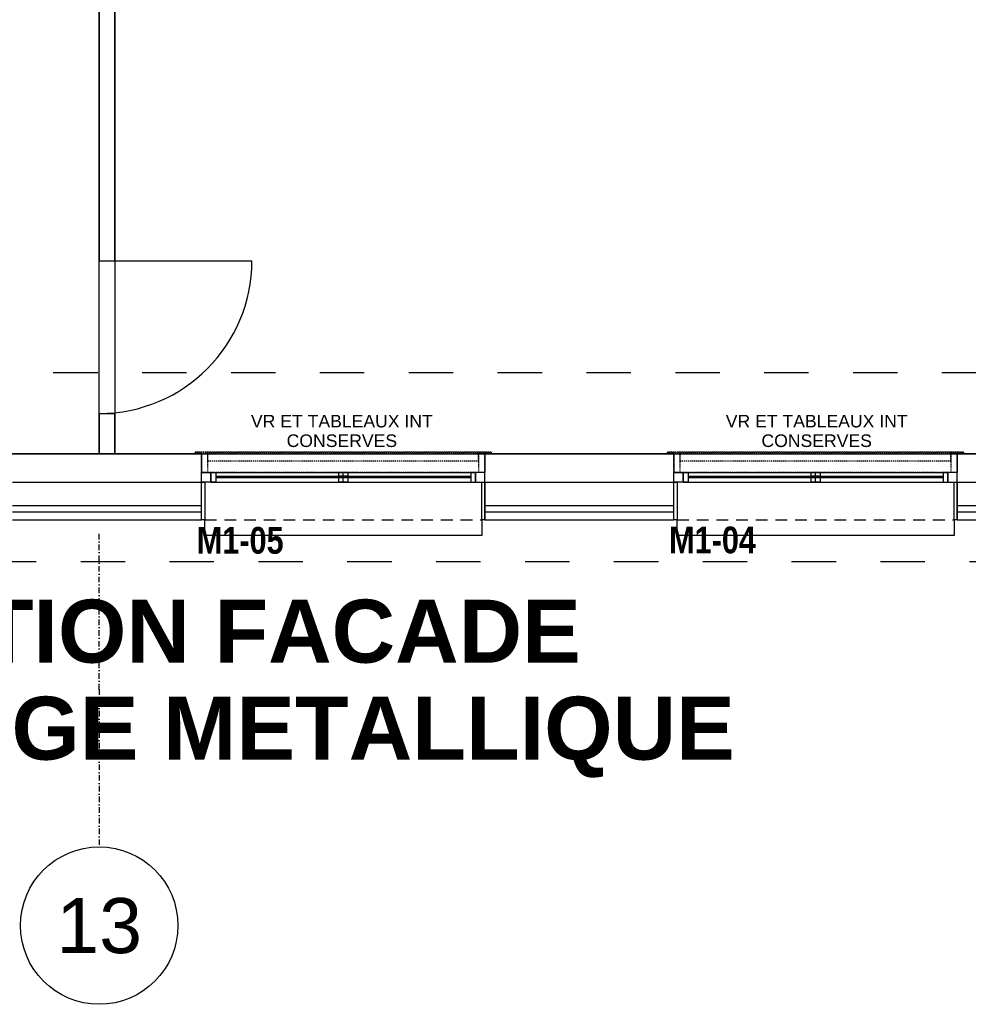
# Model space of a CAD drawing. Extents: x -24342 to 73038, y -9656 to 30949.
# Tile 133 of 170: x 7044 to 7646, y 6745 to 7371. Entities that reach past the tile are written whole.
import ezdxf
from ezdxf.enums import TextEntityAlignment as Align

# ---------------------------------------------------------------- set-up
doc = ezdxf.new("R2010")
doc.units = 0
for name, pattern in [('21.0032_xref_r+1_02_pro$0$Points tirets', [670.277762, 352.777767, -176.388884, 0, -141.111112]), ('21.0032_xref_r+1_02_pro$0$Tirets petits', [125, 75, -50]), ('21.0032_xref_r+1_02_pro$0$Traits', [564.444447, 282.222223, -282.222223]), ('ACAD_ISO12W100', [21, 12, -3, 0, -3, 0, -3])]:
    doc.linetypes.add(name, pattern=pattern)
for name, color, linetype in [('0_XREF', 250, 'Continuous'), ('21.0032_xref_r+1_02_pro$0$02-01 File _ Axe.Construction', 251, 'Continuous'), ('21.0032_xref_r+1_02_pro$0$02-04 Mur.Construction', 251, 'Continuous'), ('21.0032_xref_r+1_02_pro$0$02-04 VR et tablettes existantes', 251, 'Continuous'), ('21.0032_xref_r+1_02_pro$0$06-03 Texte 1000ème 500ème.Texte', 251, 'Continuous'), ('21.0032_xref_r+1_02_pro$0$06-05 Texte 50ème 20ème - DCE.Texte', 251, 'Continuous'), ('21.0032_xref_r+1_02_pro$0$08-01 2D Dessin général.2D', 251, 'Continuous'), ('21.0032_xref_r+1_02_pro$0$08-01 contour hachures', 251, 'Continuous'), ('21.0032_xref_r+1_02_pro$0$A-AREA-____-OTLN.Modèle IFC', 251, 'Continuous'), ('21.0032_xref_r+1_02_pro$0$A-WALL-____-OTLN.Modèle IFC', 251, 'Continuous'), ('21.0032_xref_r+1_02_pro$0$Fenêtres ARCHICAD', 251, 'Continuous'), ('21.0032_xref_r+1_02_pro$0$Marques de fenêtre ARCHICAD', 251, 'Continuous'), ('21.0032_xref_r+1_02_pro$0$Portes ARCHICAD', 251, 'Continuous')]:
    doc.layers.add(name, color=color, linetype=linetype)
doc.styles.add('21.0032_xref_r+1_02_pro$0$STYLE_GENERE_1', font='ARIALNB.TTF')
doc.styles.add('21.0032_xref_r+1_02_pro$0$STYLE_GENERE_4', font='arialbd.ttf')
doc.styles.add('21.0032_xref_r+1_02_pro$0$STYLE_GENERE_5', font='arial.ttf')

# ---------------------------------------------------------------- blocks, each defined once
blk = doc.blocks.new('21.0032_xref_r+1_02_pro$0$Porte (Mur) 85[9]_1')
at = {"layer": '21.0032_xref_r+1_02_pro$0$Portes ARCHICAD', "linetype": 'Continuous', "ltscale": 0.1}
blk.add_line((70940.1, -27824.6), (71910.1, -27824.6), dxfattribs=at)
blk.add_arc((70940.1, -27824.6), 970, 270, 0, dxfattribs=at)
blk = doc.blocks.new('21.0032_xref_r+1_02_pro$0$Mur_21_1', base_point=(70990.1, -21290.1))
at = {"layer": '21.0032_xref_r+1_02_pro$0$A-WALL-____-OTLN.Modèle IFC', "linetype": 'Continuous', "ltscale": 0.1}
for p, q in [((70940.1, -27824.6), (71040.1, -27824.6)), ((70940.1, -28794.6), (71040.1, -28794.6))]:
    blk.add_line(p, q, dxfattribs=at)
at = {"layer": '21.0032_xref_r+1_02_pro$0$A-WALL-____-OTLN.Modèle IFC', "linetype": 'Continuous', "ltscale": 0.1, "flags": 128}
for points in [[(70940.1, -21380.1), (70940.1, -27824.6)], [(71040.1, -27824.6), (71040.1, -21380.1)], [(70940.1, -28794.6), (70940.1, -29049.7)], [(71040.1, -29049.7), (71040.1, -28794.6)], [(70940.1, -29049.7), (71040.1, -29049.7)]]:
    blk.add_lwpolyline(points, dxfattribs=at)
at = {"layer": '21.0032_xref_r+1_02_pro$0$Portes ARCHICAD', "linetype": 'Continuous', "ltscale": 0.1}
blk.add_blockref('21.0032_xref_r+1_02_pro$0$Porte (Mur) 85[9]_1', (0, 0), dxfattribs=at)
blk = doc.blocks.new('21.0032_xref_r+1_02_pro$0$Marque fenêtre 24[6]_1', base_point=(75490, -29049.7))
at = {"layer": '21.0032_xref_r+1_02_pro$0$Marques de fenêtre ARCHICAD', "ltscale": 0.1, "style": '21.0032_xref_r+1_02_pro$0$STYLE_GENERE_1'}
blk.add_attdef('AC_WIDO_ID', text='', height=170, dxfattribs=at).set_placement((74559.5, -29733.5), align=Align.BOTTOM_LEFT)
blk = doc.blocks.new('21.0032_xref_r+1_02_pro$0$Baie générique 2019[25]_1')
at = {"layer": '21.0032_xref_r+1_02_pro$0$Fenêtres ARCHICAD', "linetype": 'Continuous', "ltscale": 0.1}
for p, q in [((74650, -29229.7), (74650, -29169.7)), ((74650, -29169.7), (74680, -29169.7)), ((74650, -29169.7), (76330, -29169.7)), ((74680, -29169.7), (74680, -29229.7)), ((74680, -29169.7), (76300, -29169.7)), ((74680, -29193.2), (76300, -29193.2)), ((74680, -29200.2), (76300, -29200.2)), ((75490, -29169.7), (75460, -29169.7)), ((75460, -29169.7), (75460, -29229.7)), ((75520, -29169.7), (75460, -29169.7)), ((75490, -29169.7), (75460, -29169.7)), ((75460, -29169.7), (75460, -29229.7)), ((75520, -29169.7), (75460, -29169.7)), ((75490, -29169.7), (75460, -29169.7)), ((75460, -29169.7), (75460, -29229.7)), ((75520, -29169.7), (75460, -29169.7)), ((75520, -29193.2), (75460, -29193.2)), ((75520, -29193.2), (75460, -29193.2)), ((75520, -29193.2), (75460, -29193.2)), ((75520, -29200.2), (75460, -29200.2)), ((75520, -29200.2), (75460, -29200.2)), ((75520, -29200.2), (75460, -29200.2)), ((75490, -29229.7), (75490, -29169.7)), ((75490, -29229.7), (75490, -29169.7)), ((75490, -29169.7), (75520, -29169.7)), ((75490, -29229.7), (75490, -29169.7)), ((75490, -29229.7), (75490, -29169.7)), ((75490, -29169.7), (75520, -29169.7)), ((75490, -29229.7), (75490, -29169.7)), ((75490, -29229.7), (75490, -29169.7)), ((75490, -29169.7), (75520, -29169.7)), ((75520, -29169.7), (75520, -29229.7)), ((75520, -29169.7), (75520, -29229.7)), ((75520, -29169.7), (75520, -29229.7)), ((76330, -29169.7), (76300, -29169.7)), ((76300, -29169.7), (76300, -29229.7)), ((76330, -29229.7), (76330, -29169.7)), ((74650, -29229.7), (76330, -29229.7)), ((74680, -29229.7), (74650, -29229.7)), ((74680, -29229.7), (76300, -29229.7)), ((75460, -29229.7), (75490, -29229.7)), ((75520, -29229.7), (75460, -29229.7)), ((75460, -29229.7), (75490, -29229.7)), ((75520, -29229.7), (75460, -29229.7)), ((75460, -29229.7), (75490, -29229.7)), ((75520, -29229.7), (75460, -29229.7)), ((75520, -29229.7), (75490, -29229.7)), ((75520, -29229.7), (75490, -29229.7)), ((75520, -29229.7), (75490, -29229.7)), ((76300, -29229.7), (76330, -29229.7)), ((74610, -29569.7), (74610, -29469.7)), ((76370, -29469.7), (76370, -29569.7)), ((76370, -29569.7), (74610, -29569.7))]:
    blk.add_line(p, q, dxfattribs=at)
at = {"layer": '21.0032_xref_r+1_02_pro$0$Fenêtres ARCHICAD', "linetype": 'Continuous', "ltscale": 0.1, "flags": 128}
for points in [[(74590, -29229.7), (74590, -29169.7), (74650, -29169.7), (74650, -29229.7)], [(76390, -29229.7), (76390, -29169.7), (76330, -29169.7), (76330, -29229.7)], [(74610, -29229.7), (74610, -29469.7), (74590, -29469.7), (74590, -29229.7)], [(76390, -29229.7), (76390, -29469.7), (76370, -29469.7), (76370, -29229.7)]]:
    blk.add_lwpolyline(points, close=True, dxfattribs=at)
at = {"layer": '21.0032_xref_r+1_02_pro$0$Marques de fenêtre ARCHICAD', "ltscale": 0.1}
blk.add_blockref('21.0032_xref_r+1_02_pro$0$Marque fenêtre 24[6]_1', (75490, -29049.7), dxfattribs=at).add_auto_attribs({'AC_WIDO_ID': 'M1-04'})
blk = doc.blocks.new('21.0032_xref_r+1_02_pro$0$Marque fenêtre 24[7]_1', base_point=(72490, -29049.7))
at = {"layer": '21.0032_xref_r+1_02_pro$0$Marques de fenêtre ARCHICAD', "ltscale": 0.1, "style": '21.0032_xref_r+1_02_pro$0$STYLE_GENERE_1'}
blk.add_attdef('AC_WIDO_ID', text='', height=170, dxfattribs=at).set_placement((71559.5, -29736.2), align=Align.BOTTOM_LEFT)
blk = doc.blocks.new('21.0032_xref_r+1_02_pro$0$Baie générique 2019[26]_1')
at = {"layer": '21.0032_xref_r+1_02_pro$0$Fenêtres ARCHICAD', "linetype": 'Continuous', "ltscale": 0.1}
for p, q in [((71650, -29229.7), (71650, -29169.7)), ((71650, -29169.7), (71680, -29169.7)), ((71650, -29169.7), (73330, -29169.7)), ((71680, -29169.7), (71680, -29229.7)), ((71680, -29169.7), (73300, -29169.7)), ((71680, -29193.2), (73300, -29193.2)), ((71680, -29200.2), (73300, -29200.2)), ((72490, -29169.7), (72460, -29169.7)), ((72460, -29169.7), (72460, -29229.7)), ((72520, -29169.7), (72460, -29169.7)), ((72490, -29169.7), (72460, -29169.7)), ((72460, -29169.7), (72460, -29229.7)), ((72520, -29169.7), (72460, -29169.7)), ((72490, -29169.7), (72460, -29169.7)), ((72460, -29169.7), (72460, -29229.7)), ((72520, -29169.7), (72460, -29169.7)), ((72520, -29193.2), (72460, -29193.2)), ((72520, -29193.2), (72460, -29193.2)), ((72520, -29193.2), (72460, -29193.2)), ((72520, -29200.2), (72460, -29200.2)), ((72520, -29200.2), (72460, -29200.2)), ((72520, -29200.2), (72460, -29200.2)), ((72490, -29229.7), (72490, -29169.7)), ((72490, -29229.7), (72490, -29169.7)), ((72490, -29169.7), (72520, -29169.7)), ((72490, -29229.7), (72490, -29169.7)), ((72490, -29229.7), (72490, -29169.7)), ((72490, -29169.7), (72520, -29169.7)), ((72490, -29229.7), (72490, -29169.7)), ((72490, -29229.7), (72490, -29169.7)), ((72490, -29169.7), (72520, -29169.7)), ((72520, -29169.7), (72520, -29229.7)), ((72520, -29169.7), (72520, -29229.7)), ((72520, -29169.7), (72520, -29229.7)), ((73330, -29169.7), (73300, -29169.7)), ((73300, -29169.7), (73300, -29229.7)), ((73330, -29229.7), (73330, -29169.7)), ((71650, -29229.7), (73330, -29229.7)), ((71680, -29229.7), (71650, -29229.7)), ((71680, -29229.7), (73300, -29229.7)), ((72460, -29229.7), (72490, -29229.7)), ((72520, -29229.7), (72460, -29229.7)), ((72460, -29229.7), (72490, -29229.7)), ((72520, -29229.7), (72460, -29229.7)), ((72460, -29229.7), (72490, -29229.7)), ((72520, -29229.7), (72460, -29229.7)), ((72520, -29229.7), (72490, -29229.7)), ((72520, -29229.7), (72490, -29229.7)), ((72520, -29229.7), (72490, -29229.7)), ((73300, -29229.7), (73330, -29229.7)), ((71610, -29569.7), (71610, -29469.7)), ((73370, -29469.7), (73370, -29569.7)), ((73370, -29569.7), (71610, -29569.7))]:
    blk.add_line(p, q, dxfattribs=at)
at = {"layer": '21.0032_xref_r+1_02_pro$0$Fenêtres ARCHICAD', "linetype": 'Continuous', "ltscale": 0.1, "flags": 128}
for points in [[(71590, -29229.7), (71590, -29169.7), (71650, -29169.7), (71650, -29229.7)], [(73390, -29229.7), (73390, -29169.7), (73330, -29169.7), (73330, -29229.7)], [(71610, -29229.7), (71610, -29469.7), (71590, -29469.7), (71590, -29229.7)], [(73390, -29229.7), (73390, -29469.7), (73370, -29469.7), (73370, -29229.7)]]:
    blk.add_lwpolyline(points, close=True, dxfattribs=at)
at = {"layer": '21.0032_xref_r+1_02_pro$0$Marques de fenêtre ARCHICAD', "ltscale": 0.1}
blk.add_blockref('21.0032_xref_r+1_02_pro$0$Marque fenêtre 24[7]_1', (72490, -29049.7), dxfattribs=at).add_auto_attribs({'AC_WIDO_ID': 'M1-05'})
blk = doc.blocks.new('21.0032_xref_r+1_02_pro$0$Mur_204_1', base_point=(65085, -29049.7))
at = {"layer": '21.0032_xref_r+1_02_pro$0$02-04 Mur.Construction', "linetype": 'Continuous', "ltscale": 0.1}
for p, q in [((71590, -29049.7), (71590, -29169.7)), ((73390, -29049.7), (73390, -29169.7)), ((74590, -29049.7), (74590, -29169.7)), ((76390, -29049.7), (76390, -29169.7)), ((71590, -29379.7), (71590, -29169.7)), ((73390, -29379.7), (73390, -29169.7)), ((74590, -29379.7), (74590, -29169.7)), ((76390, -29379.7), (76390, -29169.7)), ((70390, -29229.7), (71590, -29229.7)), ((73390, -29229.7), (74590, -29229.7)), ((76390, -29229.7), (77590, -29229.7)), ((70390, -29379.7), (71590, -29379.7)), ((71590, -29419.7), (71590, -29379.7)), ((73390, -29379.7), (74590, -29379.7)), ((73390, -29419.7), (73390, -29379.7)), ((74590, -29419.7), (74590, -29379.7)), ((76390, -29379.7), (77590, -29379.7)), ((76390, -29419.7), (76390, -29379.7)), ((70390, -29419.7), (71590, -29419.7)), ((71590, -29469.7), (71590, -29419.7)), ((73390, -29419.7), (74590, -29419.7)), ((73390, -29469.7), (73390, -29419.7)), ((74590, -29469.7), (74590, -29419.7)), ((76390, -29419.7), (77590, -29419.7)), ((76390, -29469.7), (76390, -29419.7))]:
    blk.add_line(p, q, dxfattribs=at)
at = {"layer": '21.0032_xref_r+1_02_pro$0$02-04 Mur.Construction', "linetype": 'Continuous', "ltscale": 0.1, "flags": 128}
for points in [[(71590, -29049.7), (70390, -29049.7)], [(74590, -29049.7), (73390, -29049.7)], [(77590, -29049.7), (76390, -29049.7)], [(70390, -29469.7), (71590, -29469.7)], [(73390, -29469.7), (74590, -29469.7)], [(76390, -29469.7), (77590, -29469.7)]]:
    blk.add_lwpolyline(points, dxfattribs=at)
at = {"layer": '21.0032_xref_r+1_02_pro$0$Fenêtres ARCHICAD', "linetype": 'Continuous', "ltscale": 0.1}
for name in ['21.0032_xref_r+1_02_pro$0$Baie générique 2019[26]_1', '21.0032_xref_r+1_02_pro$0$Baie générique 2019[25]_1']:
    blk.add_blockref(name, (0, 0), dxfattribs=at)
blk = doc.blocks.new('21.0032_xref_r+1_02_pro$0$Forme_19_1')
at = {"layer": '21.0032_xref_r+1_02_pro$0$02-04 VR et tablettes existantes', "linetype": '21.0032_xref_r+1_02_pro$0$Tirets petits', "ltscale": 0.1, "flags": 128}
for points in [[(74590, -29169.7), (74590, -29049.7)], [(74590, -29049.7), (76390, -29049.7)], [(76390, -29049.7), (76390, -29169.7)], [(76390, -29169.7), (74590, -29169.7)]]:
    blk.add_lwpolyline(points, dxfattribs=at)
blk = doc.blocks.new('21.0032_xref_r+1_02_pro$0$Forme_20_1')
at = {"layer": '21.0032_xref_r+1_02_pro$0$02-04 VR et tablettes existantes', "linetype": '21.0032_xref_r+1_02_pro$0$Tirets petits', "ltscale": 0.1, "flags": 128}
for points in [[(74550, -29049.7), (74550, -29039.7)], [(74550, -29039.7), (76430, -29039.7)], [(76430, -29049.7), (74550, -29049.7)], [(76430, -29049.7), (76430, -29039.7)]]:
    blk.add_lwpolyline(points, dxfattribs=at)
blk = doc.blocks.new('21.0032_xref_r+1_02_pro$0$Forme_21_1')
at = {"layer": '21.0032_xref_r+1_02_pro$0$02-04 VR et tablettes existantes', "linetype": '21.0032_xref_r+1_02_pro$0$Tirets petits', "ltscale": 0.1, "flags": 128}
for points in [[(74590, -29169.7), (74590, -29049.7)], [(74590, -29049.7), (76390, -29049.7)], [(76390, -29049.7), (76390, -29169.7)], [(76390, -29169.7), (74590, -29169.7)]]:
    blk.add_lwpolyline(points, dxfattribs=at)
blk = doc.blocks.new('21.0032_xref_r+1_02_pro$0$Forme_22_1')
at = {"layer": '21.0032_xref_r+1_02_pro$0$02-04 VR et tablettes existantes', "linetype": '21.0032_xref_r+1_02_pro$0$Tirets petits', "ltscale": 0.1, "flags": 128}
for points in [[(74550, -29049.7), (74550, -29039.7)], [(74550, -29039.7), (76430, -29039.7)], [(76430, -29049.7), (74550, -29049.7)], [(76430, -29039.7), (76430, -29049.7)]]:
    blk.add_lwpolyline(points, dxfattribs=at)
blk = doc.blocks.new('21.0032_xref_r+1_02_pro$0$Forme_23_1')
at = {"layer": '21.0032_xref_r+1_02_pro$0$02-04 VR et tablettes existantes', "linetype": '21.0032_xref_r+1_02_pro$0$Tirets petits', "ltscale": 0.1, "flags": 128}
for points in [[(74590, -29049.7), (74590, -29169.7)], [(74630, -29049.7), (74590, -29049.7)], [(74630, -29169.7), (74630, -29049.7)], [(74630, -29169.7), (74590, -29169.7)]]:
    blk.add_lwpolyline(points, dxfattribs=at)
blk = doc.blocks.new('21.0032_xref_r+1_02_pro$0$Forme_24_1')
at = {"layer": '21.0032_xref_r+1_02_pro$0$02-04 VR et tablettes existantes', "linetype": '21.0032_xref_r+1_02_pro$0$Tirets petits', "ltscale": 0.1, "flags": 128}
for points in [[(76350, -29049.7), (76350, -29169.7)], [(76390, -29049.7), (76350, -29049.7)], [(76390, -29169.7), (76390, -29049.7)], [(76390, -29169.7), (76350, -29169.7)]]:
    blk.add_lwpolyline(points, dxfattribs=at)
blk = doc.blocks.new('21.0032_xref_r+1_02_pro$0$Forme_25_1')
at = {"layer": '21.0032_xref_r+1_02_pro$0$02-04 VR et tablettes existantes', "linetype": '21.0032_xref_r+1_02_pro$0$Tirets petits', "ltscale": 0.1, "flags": 128}
for points in [[(76430, -29039.7), (76350, -29039.7)], [(76350, -29039.7), (76350, -29049.7)], [(76350, -29049.7), (76430, -29049.7)], [(76430, -29049.7), (76430, -29039.7)]]:
    blk.add_lwpolyline(points, dxfattribs=at)
blk = doc.blocks.new('21.0032_xref_r+1_02_pro$0$Forme_26_1')
at = {"layer": '21.0032_xref_r+1_02_pro$0$02-04 VR et tablettes existantes', "linetype": '21.0032_xref_r+1_02_pro$0$Tirets petits', "ltscale": 0.1, "flags": 128}
for points in [[(74630, -29039.7), (74550, -29039.7)], [(74550, -29039.7), (74550, -29049.7)], [(74550, -29049.7), (74630, -29049.7)], [(74630, -29049.7), (74630, -29039.7)]]:
    blk.add_lwpolyline(points, dxfattribs=at)
blk = doc.blocks.new('21.0032_xref_r+1_02_pro$0$Forme_27_1')
at = {"layer": '21.0032_xref_r+1_02_pro$0$02-04 VR et tablettes existantes', "linetype": '21.0032_xref_r+1_02_pro$0$Tirets petits', "ltscale": 0.1, "flags": 128}
for points in [[(76350, -29039.7), (74630, -29039.7)], [(74630, -29097.8), (74630, -29039.7)], [(76350, -29097.8), (76350, -29039.7)], [(76350, -29097.8), (74630, -29097.8)]]:
    blk.add_lwpolyline(points, dxfattribs=at)
blk = doc.blocks.new('21.0032_xref_r+1_02_pro$0$Forme_28_1')
at = {"layer": '21.0032_xref_r+1_02_pro$0$02-04 VR et tablettes existantes', "linetype": '21.0032_xref_r+1_02_pro$0$Tirets petits', "ltscale": 0.1, "flags": 128}
for points in [[(71590, -29169.7), (71590, -29049.7)], [(71590, -29049.7), (73390, -29049.7)], [(73390, -29049.7), (73390, -29169.7)], [(73390, -29169.7), (71590, -29169.7)]]:
    blk.add_lwpolyline(points, dxfattribs=at)
blk = doc.blocks.new('21.0032_xref_r+1_02_pro$0$Forme_29_1')
at = {"layer": '21.0032_xref_r+1_02_pro$0$02-04 VR et tablettes existantes', "linetype": '21.0032_xref_r+1_02_pro$0$Tirets petits', "ltscale": 0.1, "flags": 128}
for points in [[(71550, -29049.7), (71550, -29039.7)], [(71550, -29039.7), (73430, -29039.7)], [(73430, -29049.7), (71550, -29049.7)], [(73430, -29049.7), (73430, -29039.7)]]:
    blk.add_lwpolyline(points, dxfattribs=at)
blk = doc.blocks.new('21.0032_xref_r+1_02_pro$0$Forme_30_1')
at = {"layer": '21.0032_xref_r+1_02_pro$0$02-04 VR et tablettes existantes', "linetype": '21.0032_xref_r+1_02_pro$0$Tirets petits', "ltscale": 0.1, "flags": 128}
for points in [[(71590, -29169.7), (71590, -29049.7)], [(71590, -29049.7), (73390, -29049.7)], [(73390, -29049.7), (73390, -29169.7)], [(73390, -29169.7), (71590, -29169.7)]]:
    blk.add_lwpolyline(points, dxfattribs=at)
blk = doc.blocks.new('21.0032_xref_r+1_02_pro$0$Forme_31_1')
at = {"layer": '21.0032_xref_r+1_02_pro$0$02-04 VR et tablettes existantes', "linetype": '21.0032_xref_r+1_02_pro$0$Tirets petits', "ltscale": 0.1, "flags": 128}
for points in [[(71550, -29049.7), (71550, -29039.7)], [(71550, -29039.7), (73430, -29039.7)], [(73430, -29049.7), (71550, -29049.7)], [(73430, -29039.7), (73430, -29049.7)]]:
    blk.add_lwpolyline(points, dxfattribs=at)
blk = doc.blocks.new('21.0032_xref_r+1_02_pro$0$Forme_32_1')
at = {"layer": '21.0032_xref_r+1_02_pro$0$02-04 VR et tablettes existantes', "linetype": '21.0032_xref_r+1_02_pro$0$Tirets petits', "ltscale": 0.1, "flags": 128}
for points in [[(71590, -29049.7), (71590, -29169.7)], [(71630, -29049.7), (71590, -29049.7)], [(71630, -29169.7), (71630, -29049.7)], [(71630, -29169.7), (71590, -29169.7)]]:
    blk.add_lwpolyline(points, dxfattribs=at)
blk = doc.blocks.new('21.0032_xref_r+1_02_pro$0$Forme_33_1')
at = {"layer": '21.0032_xref_r+1_02_pro$0$02-04 VR et tablettes existantes', "linetype": '21.0032_xref_r+1_02_pro$0$Tirets petits', "ltscale": 0.1, "flags": 128}
for points in [[(73350, -29049.7), (73350, -29169.7)], [(73390, -29049.7), (73350, -29049.7)], [(73390, -29169.7), (73390, -29049.7)], [(73390, -29169.7), (73350, -29169.7)]]:
    blk.add_lwpolyline(points, dxfattribs=at)
blk = doc.blocks.new('21.0032_xref_r+1_02_pro$0$Forme_34_1')
at = {"layer": '21.0032_xref_r+1_02_pro$0$02-04 VR et tablettes existantes', "linetype": '21.0032_xref_r+1_02_pro$0$Tirets petits', "ltscale": 0.1, "flags": 128}
for points in [[(73430, -29039.7), (73350, -29039.7)], [(73350, -29039.7), (73350, -29049.7)], [(73350, -29049.7), (73430, -29049.7)], [(73430, -29049.7), (73430, -29039.7)]]:
    blk.add_lwpolyline(points, dxfattribs=at)
blk = doc.blocks.new('21.0032_xref_r+1_02_pro$0$Forme_35_1')
at = {"layer": '21.0032_xref_r+1_02_pro$0$02-04 VR et tablettes existantes', "linetype": '21.0032_xref_r+1_02_pro$0$Tirets petits', "ltscale": 0.1, "flags": 128}
for points in [[(71630, -29039.7), (71550, -29039.7)], [(71550, -29039.7), (71550, -29049.7)], [(71550, -29049.7), (71630, -29049.7)], [(71630, -29049.7), (71630, -29039.7)]]:
    blk.add_lwpolyline(points, dxfattribs=at)
blk = doc.blocks.new('21.0032_xref_r+1_02_pro$0$Forme_36_1')
at = {"layer": '21.0032_xref_r+1_02_pro$0$02-04 VR et tablettes existantes', "linetype": '21.0032_xref_r+1_02_pro$0$Tirets petits', "ltscale": 0.1, "flags": 128}
for points in [[(73350, -29039.7), (71630, -29039.7)], [(71630, -29097.8), (71630, -29039.7)], [(73350, -29097.8), (73350, -29039.7)], [(73350, -29097.8), (71630, -29097.8)]]:
    blk.add_lwpolyline(points, dxfattribs=at)
blk = doc.blocks.new('21.0032_xref_r+1_02_pro$0$Marque grille standard[794]_1', base_point=(70940, -31547.1))
at = {"layer": '21.0032_xref_r+1_02_pro$0$02-01 File _ Axe.Construction', "linetype": '21.0032_xref_r+1_02_pro$0$Points tirets', "ltscale": 0.1}
for q in [(70940, -29547.1), (70940, -31547.1)]:
    blk.add_line((70940, -30547.1), q, dxfattribs=at)
at = {"layer": '21.0032_xref_r+1_02_pro$0$02-01 File _ Axe.Construction', "linetype": 'Continuous', "ltscale": 0.1}
blk.add_circle((70940, -32047.1), 500, dxfattribs=at)
at = {"layer": '21.0032_xref_r+1_02_pro$0$02-01 File _ Axe.Construction', "linetype": '21.0032_xref_r+1_02_pro$0$Points tirets', "ltscale": 0.1}
blk.add_point((70940, -30547.1), dxfattribs=at)
blk.add_point((70940, -30547.1), dxfattribs=at)
at = {"layer": '21.0032_xref_r+1_02_pro$0$02-01 File _ Axe.Construction', "ltscale": 0.1, "style": '21.0032_xref_r+1_02_pro$0$STYLE_GENERE_5'}
for tag, p in [('AC_MarkerText_1_1', (70940, 1137.2)), ('AC_MarkerText_1_0', (70940, -31872.1))]:
    blk.add_attdef(tag, text='', height=350, rotation=360, dxfattribs=at).set_placement(p, align=Align.TOP_CENTER)
blk = doc.blocks.new('21.0032_xref_r+1_02_pro')
at = {"layer": '21.0032_xref_r+1_02_pro$0$08-01 2D Dessin général.2D', "linetype": '21.0032_xref_r+1_02_pro$0$Tirets petits', "ltscale": 0.1}
for p, q in [((7161, -2946.97), (7337, -2946.97)), ((7461, -2946.97), (7637, -2946.97))]:
    blk.add_line(p, q, dxfattribs=at)
at = {"layer": '21.0032_xref_r+1_02_pro$0$08-01 contour hachures', "linetype": '21.0032_xref_r+1_02_pro$0$Traits', "ltscale": 0.1, "flags": 128}
blk.add_lwpolyline([(3407.7, -2412.05), (4449.83, -2412.05), (4449.83, -2658.86), (5957.75, -2814.25), (5957.75, -2853.44), (8763.06, -2853.44), (8763.06, -2770.14), (8976.24, -2770.14), (8976.24, -2853.44), (8886.72, -2853.44), (8886.72, -2973.65), (5825.69, -2973.65), (5825.69, -2926.46), (4291.27, -2776.05), (4291.27, -2595.31), (4154.77, -2595.31), (3536.07, -2595.31), (3536.07, -2973.65), (3029.18, -2973.65), (3029.18, -2853.44), (3407.7, -2853.44)], close=True, dxfattribs=at)
at = {"layer": '21.0032_xref_r+1_02_pro$0$A-AREA-____-OTLN.Modèle IFC', "linetype": 'Continuous', "ltscale": 0.1, "flags": 128}
for points in [[(7094.01, -2904.96), (7094.01, -2138.01), (6523.51, -2138.01), (6523.51, -2904.96)], [(7690.01, -2904.96), (7690.01, -2138.01), (7104.01, -2138.01), (7104.01, -2904.96)]]:
    blk.add_lwpolyline(points, close=True, dxfattribs=at)
at = {"layer": '21.0032_xref_r+1_02_pro$0$02-01 File _ Axe.Construction', "linetype": 'Continuous', "ltscale": 0.1}
ref = blk.add_blockref('21.0032_xref_r+1_02_pro$0$Marque grille standard[794]_1', (7094, -3154.71), dxfattribs=dict(at, xscale=0.1, yscale=0.1, zscale=0.1))
ref.add_attrib('AC_MarkerText_1', '13', dxfattribs={"height": 35, "style": '21.0032_xref_r+1_02_pro$0$STYLE_GENERE_5'}).set_placement((7094, -3187.21), align=Align.TOP_CENTER)
at = {"layer": '21.0032_xref_r+1_02_pro$0$02-04 Mur.Construction', "ltscale": 0.1, "xscale": 0.1, "yscale": 0.1, "zscale": 0.1}
blk.add_blockref('21.0032_xref_r+1_02_pro$0$Mur_204_1', (6508.5, -2904.97), dxfattribs=at)
at = {"layer": '21.0032_xref_r+1_02_pro$0$02-04 VR et tablettes existantes', "linetype": 'Continuous', "ltscale": 0.1, "xscale": 0.1, "yscale": 0.1, "zscale": 0.1}
for name in ['21.0032_xref_r+1_02_pro$0$Forme_29_1', '21.0032_xref_r+1_02_pro$0$Forme_31_1', '21.0032_xref_r+1_02_pro$0$Forme_35_1', '21.0032_xref_r+1_02_pro$0$Forme_28_1', '21.0032_xref_r+1_02_pro$0$Forme_30_1', '21.0032_xref_r+1_02_pro$0$Forme_32_1', '21.0032_xref_r+1_02_pro$0$Forme_36_1', '21.0032_xref_r+1_02_pro$0$Forme_34_1', '21.0032_xref_r+1_02_pro$0$Forme_33_1', '21.0032_xref_r+1_02_pro$0$Forme_20_1', '21.0032_xref_r+1_02_pro$0$Forme_22_1', '21.0032_xref_r+1_02_pro$0$Forme_26_1', '21.0032_xref_r+1_02_pro$0$Forme_19_1', '21.0032_xref_r+1_02_pro$0$Forme_21_1', '21.0032_xref_r+1_02_pro$0$Forme_23_1', '21.0032_xref_r+1_02_pro$0$Forme_27_1', '21.0032_xref_r+1_02_pro$0$Forme_25_1', '21.0032_xref_r+1_02_pro$0$Forme_24_1']:
    blk.add_blockref(name, (0, 0), dxfattribs=at)
at = {"layer": '21.0032_xref_r+1_02_pro$0$A-WALL-____-OTLN.Modèle IFC', "ltscale": 0.1, "xscale": 0.1, "yscale": 0.1, "zscale": 0.1}
blk.add_blockref('21.0032_xref_r+1_02_pro$0$Mur_21_1', (7099.01, -2129.01), dxfattribs=at)
at = {"layer": '21.0032_xref_r+1_02_pro$0$06-03 Texte 1000ème 500ème.Texte', "linetype": 'Continuous', "ltscale": 0.1, "insert": (7123.66, -3054.23), "char_height": 40, "attachment_point": 5, "line_spacing_factor": 0.924038, "style": '21.0032_xref_r+1_02_pro$0$STYLE_GENERE_4'}
blk.add_mtext('\\A1;ISOLATION FACADE \\PET BARDAGE METALLIQUE', dxfattribs=at)
at = {"layer": '21.0032_xref_r+1_02_pro$0$06-05 Texte 50ème 20ème - DCE.Texte', "linetype": 'Continuous', "ltscale": 0.1, "char_height": 8, "width": 173.0984, "attachment_point": 5, "line_spacing_factor": 0.933036, "style": '21.0032_xref_r+1_02_pro$0$STYLE_GENERE_5'}
for insert in [(7248.12, -2890.57), (7549.7, -2890.57)]:
    blk.add_mtext('\\A1;VR ET TABLEAUX INT CONSERVES', dxfattribs=dict(at, insert=insert))

msp = doc.modelspace()

# ---------------------------------------------------------------- block references
at = {"layer": '0_XREF', "linetype": 'ACAD_ISO12W100'}
msp.add_blockref('21.0032_xref_r+1_02_pro', (0, 10000), dxfattribs=at)

doc.saveas('drawing.dxf')
